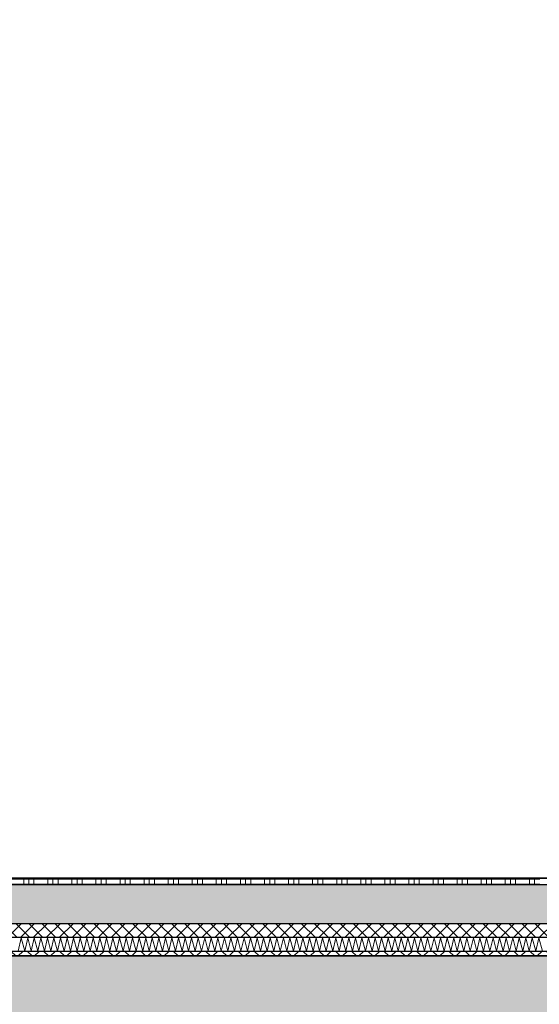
# Model space of a CAD drawing. Header units: metres. Extents: x -14.6 to 48.9, y -22.2 to 2.8.
# Tile 51 of 79: x 12.8 to 13.9, y -6.3 to -4.2. Entities that reach past the tile are written whole.
import ezdxf

# ---------------------------------------------------------------- set-up
doc = ezdxf.new("R2010")
doc.units = ezdxf.units.M
doc.header["$LTSCALE"] = 0.4
doc.header["$MEASUREMENT"] = 0
doc.layers.get('0').update_dxf_attribs({"color": 8, "lineweight": 9})
doc.layers.get('Defpoints').update_dxf_attribs({"color": 8, "lineweight": 9})
for name, color, linetype in [('Neubau_A-Decken', 8, 'Continuous'), ('Neubau_B-Bodenaufbau', 8, 'Continuous'), ('Neubau_T-Bemaßung', 8, 'Continuous')]:
    doc.layers.add(name, color=color, linetype=linetype)
doc.styles.add('ERSTELLTER_STIL_2', font='arial.ttf')
doc.dimstyles.new('ERSTELLTER_STIL__1', dxfattribs={"dimtxt": 0.0875, "dimasz": 0.059375, "dimexe": 0.18, "dimexo": 0.0625, "dimgap": 0, "dimtad": 1, "dimzin": 0, "dimdsep": 46, "dimtxsty": 'ERSTELLTER_STIL_2', "dimblk": 'ARROWHEAD_6', "dimblk1": 'ARROWHEAD_6', "dimblk2": 'ARROWHEAD_6', "dimcen": 0.09, "dimclrd": 7, "dimclre": 7, "dimclrt": 7, "dimazin": 0, "dimtfac": 1, "dimtdec": 4, "dimtmove": 0, "dimatfit": 3, "dimfxl": 1, "dimtolj": 1, "dimtzin": 0, "dimarcsym": 0})

# ---------------------------------------------------------------- blocks, each defined once
blk = doc.blocks.new('*X255', base_point=(3718.7656, 0))
at = {"layer": 'Neubau_B-Bodenaufbau', "color": 7, "linetype": 'Continuous', "lineweight": 9}
for p, q in [((4096.4161, 3.9907), (4096.4228, 4.0193)), ((4096.4228, 4.0193), (4096.4304, 3.9907)), ((4096.4304, 3.9907), (4096.437, 4.0193)), ((4096.437, 4.0193), (4096.4447, 3.9907)), ((4096.4447, 3.9907), (4096.4513, 4.0193)), ((4096.4513, 4.0193), (4096.459, 3.9907)), ((4096.459, 3.9907), (4096.4656, 4.0193)), ((4096.4656, 4.0193), (4096.4733, 3.9907)), ((4096.4733, 3.9907), (4096.4799, 4.0193)), ((4096.4799, 4.0193), (4096.4876, 3.9907)), ((4096.4876, 3.9907), (4096.4942, 4.0193)), ((4096.4942, 4.0193), (4096.5018, 3.9907)), ((4096.5018, 3.9907), (4096.5085, 4.0193)), ((4096.5085, 4.0193), (4096.5161, 3.9907)), ((4096.5161, 3.9907), (4096.5228, 4.0193)), ((4096.5228, 4.0193), (4096.5304, 3.9907)), ((4096.5304, 3.9907), (4096.537, 4.0193)), ((4096.537, 4.0193), (4096.5447, 3.9907)), ((4096.5447, 3.9907), (4096.5513, 4.0193)), ((4096.5513, 4.0193), (4096.559, 3.9907)), ((4096.559, 3.9907), (4096.5656, 4.0193)), ((4096.5656, 4.0193), (4096.5733, 3.9907)), ((4096.5733, 3.9907), (4096.5799, 4.0193)), ((4096.5799, 4.0193), (4096.5876, 3.9907)), ((4096.5876, 3.9907), (4096.5942, 4.0193)), ((4096.5942, 4.0193), (4096.6018, 3.9907)), ((4096.6018, 3.9907), (4096.6085, 4.0193)), ((4096.6085, 4.0193), (4096.6161, 3.9907)), ((4096.6161, 3.9907), (4096.6228, 4.0193)), ((4096.6228, 4.0193), (4096.6304, 3.9907)), ((4096.6304, 3.9907), (4096.637, 4.0193)), ((4096.637, 4.0193), (4096.6447, 3.9907)), ((4096.6447, 3.9907), (4096.6513, 4.0193)), ((4096.6513, 4.0193), (4096.659, 3.9907)), ((4096.659, 3.9907), (4096.6656, 4.0193)), ((4096.6656, 4.0193), (4096.6733, 3.9907)), ((4096.6733, 3.9907), (4096.6799, 4.0193)), ((4096.6799, 4.0193), (4096.6876, 3.9907)), ((4096.6876, 3.9907), (4096.6942, 4.0193)), ((4096.6942, 4.0193), (4096.7018, 3.9907)), ((4096.7018, 3.9907), (4096.7085, 4.0193)), ((4096.7085, 4.0193), (4096.7161, 3.9907)), ((4096.7161, 3.9907), (4096.7228, 4.0193)), ((4096.7228, 4.0193), (4096.7304, 3.9907)), ((4096.7304, 3.9907), (4096.737, 4.0193)), ((4096.737, 4.0193), (4096.7447, 3.9907)), ((4096.7447, 3.9907), (4096.7513, 4.0193)), ((4096.7513, 4.0193), (4096.759, 3.9907)), ((4096.759, 3.9907), (4096.7656, 4.0193)), ((4096.7656, 4.0193), (4096.7733, 3.9907)), ((4096.7733, 3.9907), (4096.7799, 4.0193)), ((4096.7799, 4.0193), (4096.7876, 3.9907)), ((4096.7876, 3.9907), (4096.7942, 4.0193)), ((4096.7942, 4.0193), (4096.8018, 3.9907)), ((4096.8018, 3.9907), (4096.8085, 4.0193)), ((4096.8085, 4.0193), (4096.8161, 3.9907)), ((4096.8161, 3.9907), (4096.8228, 4.0193)), ((4096.8228, 4.0193), (4096.8304, 3.9907)), ((4096.8304, 3.9907), (4096.837, 4.0193)), ((4096.837, 4.0193), (4096.8447, 3.9907)), ((4096.8447, 3.9907), (4096.8513, 4.0193)), ((4096.8513, 4.0193), (4096.859, 3.9907)), ((4096.859, 3.9907), (4096.8656, 4.0193)), ((4096.8656, 4.0193), (4096.8733, 3.9907)), ((4096.8733, 3.9907), (4096.8799, 4.0193)), ((4096.8799, 4.0193), (4096.8876, 3.9907)), ((4096.8876, 3.9907), (4096.8942, 4.0193)), ((4096.8942, 4.0193), (4096.9018, 3.9907)), ((4096.9018, 3.9907), (4096.9085, 4.0193)), ((4096.9085, 4.0193), (4096.9161, 3.9907)), ((4096.9161, 3.9907), (4096.9228, 4.0193)), ((4096.9228, 4.0193), (4096.9304, 3.9907)), ((4096.9304, 3.9907), (4096.937, 4.0193)), ((4096.937, 4.0193), (4096.9447, 3.9907)), ((4096.9447, 3.9907), (4096.9513, 4.0193)), ((4096.9513, 4.0193), (4096.959, 3.9907)), ((4096.959, 3.9907), (4096.9656, 4.0193)), ((4096.9656, 4.0193), (4096.9733, 3.9907)), ((4096.9733, 3.9907), (4096.9799, 4.0193)), ((4096.9799, 4.0193), (4096.9876, 3.9907)), ((4096.9876, 3.9907), (4096.9942, 4.0193)), ((4096.9942, 4.0193), (4097.0018, 3.9907)), ((4097.0018, 3.9907), (4097.0085, 4.0193)), ((4097.0085, 4.0193), (4097.0161, 3.9907)), ((4097.0161, 3.9907), (4097.0228, 4.0193)), ((4097.0228, 4.0193), (4097.0304, 3.9907)), ((4097.0304, 3.9907), (4097.037, 4.0193)), ((4097.037, 4.0193), (4097.0447, 3.9907)), ((4097.0447, 3.9907), (4097.0513, 4.0193)), ((4097.0513, 4.0193), (4097.059, 3.9907)), ((4097.059, 3.9907), (4097.0656, 4.0193)), ((4097.0656, 4.0193), (4097.0733, 3.9907)), ((4097.0733, 3.9907), (4097.0799, 4.0193)), ((4097.0799, 4.0193), (4097.0876, 3.9907)), ((4097.0876, 3.9907), (4097.0942, 4.0193)), ((4097.0942, 4.0193), (4097.1018, 3.9907)), ((4097.1018, 3.9907), (4097.1085, 4.0193)), ((4097.1085, 4.0193), (4097.1161, 3.9907)), ((4097.1161, 3.9907), (4097.1228, 4.0193)), ((4097.1228, 4.0193), (4097.1304, 3.9907)), ((4097.1304, 3.9907), (4097.137, 4.0193)), ((4097.137, 4.0193), (4097.1447, 3.9907)), ((4097.1447, 3.9907), (4097.1513, 4.0193)), ((4097.1513, 4.0193), (4097.159, 3.9907)), ((4097.159, 3.9907), (4097.1656, 4.0193)), ((4097.1656, 4.0193), (4097.1733, 3.9907)), ((4097.1733, 3.9907), (4097.1799, 4.0193)), ((4097.1799, 4.0193), (4097.1876, 3.9907)), ((4097.1876, 3.9907), (4097.1942, 4.0193)), ((4097.1942, 4.0193), (4097.2018, 3.9907)), ((4097.2018, 3.9907), (4097.2085, 4.0193)), ((4097.2085, 4.0193), (4097.2161, 3.9907)), ((4097.2161, 3.9907), (4097.2228, 4.0193)), ((4097.2228, 4.0193), (4097.2304, 3.9907)), ((4097.2304, 3.9907), (4097.237, 4.0193)), ((4097.237, 4.0193), (4097.2447, 3.9907)), ((4097.2447, 3.9907), (4097.2513, 4.0193)), ((4097.2513, 4.0193), (4097.259, 3.9907)), ((4097.259, 3.9907), (4097.2656, 4.0193)), ((4097.2656, 4.0193), (4097.2733, 3.9907)), ((4097.2733, 3.9907), (4097.2799, 4.0193)), ((4097.2799, 4.0193), (4097.2876, 3.9907)), ((4097.2876, 3.9907), (4097.2942, 4.0193)), ((4097.2942, 4.0193), (4097.3018, 3.9907)), ((4097.3018, 3.9907), (4097.3085, 4.0193)), ((4097.3085, 4.0193), (4097.3161, 3.9907)), ((4097.3161, 3.9907), (4097.3228, 4.0193)), ((4097.3228, 4.0193), (4097.3304, 3.9907)), ((4097.3304, 3.9907), (4097.337, 4.0193)), ((4097.337, 4.0193), (4097.3447, 3.9907)), ((4097.3447, 3.9907), (4097.3513, 4.0193)), ((4097.3513, 4.0193), (4097.359, 3.9907)), ((4097.359, 3.9907), (4097.3656, 4.0193)), ((4097.3656, 4.0193), (4097.3733, 3.9907)), ((4097.3733, 3.9907), (4097.3799, 4.0193)), ((4097.3799, 4.0193), (4097.3876, 3.9907)), ((4097.3876, 3.9907), (4097.3942, 4.0193)), ((4097.3942, 4.0193), (4097.4018, 3.9907)), ((4097.4018, 3.9907), (4097.4085, 4.0193)), ((4097.4085, 4.0193), (4097.4161, 3.9907)), ((4097.4161, 3.9907), (4097.4228, 4.0193)), ((4097.4228, 4.0193), (4097.4304, 3.9907)), ((4097.4304, 3.9907), (4097.437, 4.0193)), ((4097.437, 4.0193), (4097.4447, 3.9907)), ((4097.4447, 3.9907), (4097.4513, 4.0193)), ((4097.4513, 4.0193), (4097.459, 3.9907)), ((4097.459, 3.9907), (4097.4656, 4.0193)), ((4097.4656, 4.0193), (4097.4733, 3.9907)), ((4097.4733, 3.9907), (4097.4799, 4.0193)), ((4097.4799, 4.0193), (4097.4876, 3.9907)), ((4097.4876, 3.9907), (4097.4942, 4.0193)), ((4097.4942, 4.0193), (4097.5018, 3.9907)), ((4097.5018, 3.9907), (4097.5085, 4.0193)), ((4097.5085, 4.0193), (4097.5161, 3.9907)), ((4097.5161, 3.9907), (4097.5228, 4.0193)), ((4097.5228, 4.0193), (4097.5304, 3.9907)), ((4097.5304, 3.9907), (4097.537, 4.0193)), ((4097.537, 4.0193), (4097.5447, 3.9907)), ((4097.5447, 3.9907), (4097.5513, 4.0193)), ((4097.5513, 4.0193), (4097.559, 3.9907))]:
    blk.add_line(p, q, dxfattribs=at)
blk = doc.blocks.new('*X256', base_point=(3718.7656, 0))
at = {"layer": 'Neubau_B-Bodenaufbau', "color": 7, "linetype": 'Continuous', "lineweight": 9}
for p, q in [((4096.3981, 4.1475), (4096.4506, 4.1475)), ((4096.4281, 4.15), (4096.4281, 4.1475)), ((4096.4281, 4.1475), (4096.4281, 4.135)), ((4096.4394, 4.15), (4096.4394, 4.1475)), ((4096.4394, 4.1475), (4096.4394, 4.135)), ((4096.4506, 4.15), (4096.4506, 4.1475)), ((4096.4506, 4.1475), (4096.5031, 4.1475)), ((4096.4506, 4.1475), (4096.4506, 4.135)), ((4096.4806, 4.15), (4096.4806, 4.1475)), ((4096.4806, 4.1475), (4096.4806, 4.135)), ((4096.4919, 4.15), (4096.4919, 4.1475)), ((4096.4919, 4.1475), (4096.4919, 4.135)), ((4096.5031, 4.15), (4096.5031, 4.1475)), ((4096.5031, 4.1475), (4096.5556, 4.1475)), ((4096.5031, 4.1475), (4096.5031, 4.135)), ((4096.5331, 4.15), (4096.5331, 4.1475)), ((4096.5331, 4.1475), (4096.5331, 4.135)), ((4096.5444, 4.15), (4096.5444, 4.1475)), ((4096.5444, 4.1475), (4096.5444, 4.135)), ((4096.5556, 4.15), (4096.5556, 4.1475)), ((4096.5556, 4.1475), (4096.6081, 4.1475)), ((4096.5556, 4.1475), (4096.5556, 4.135)), ((4096.5856, 4.15), (4096.5856, 4.1475)), ((4096.5856, 4.1475), (4096.5856, 4.135)), ((4096.5969, 4.15), (4096.5969, 4.1475)), ((4096.5969, 4.1475), (4096.5969, 4.135)), ((4096.6081, 4.15), (4096.6081, 4.1475)), ((4096.6081, 4.1475), (4096.6606, 4.1475)), ((4096.6081, 4.1475), (4096.6081, 4.135)), ((4096.6381, 4.15), (4096.6381, 4.1475)), ((4096.6381, 4.1475), (4096.6381, 4.135)), ((4096.6494, 4.15), (4096.6494, 4.1475)), ((4096.6494, 4.1475), (4096.6494, 4.135)), ((4096.6606, 4.15), (4096.6606, 4.1475)), ((4096.6606, 4.1475), (4096.7131, 4.1475)), ((4096.6606, 4.1475), (4096.6606, 4.135)), ((4096.6906, 4.15), (4096.6906, 4.1475)), ((4096.6906, 4.1475), (4096.6906, 4.135)), ((4096.7019, 4.15), (4096.7019, 4.1475)), ((4096.7019, 4.1475), (4096.7019, 4.135)), ((4096.7131, 4.15), (4096.7131, 4.1475)), ((4096.7131, 4.1475), (4096.7656, 4.1475)), ((4096.7131, 4.1475), (4096.7131, 4.135)), ((4096.7431, 4.15), (4096.7431, 4.1475)), ((4096.7431, 4.1475), (4096.7431, 4.135)), ((4096.7544, 4.15), (4096.7544, 4.1475)), ((4096.7544, 4.1475), (4096.7544, 4.135)), ((4096.7656, 4.15), (4096.7656, 4.1475)), ((4096.7656, 4.1475), (4096.8181, 4.1475)), ((4096.7656, 4.1475), (4096.7656, 4.135)), ((4096.7956, 4.15), (4096.7956, 4.1475)), ((4096.7956, 4.1475), (4096.7956, 4.135)), ((4096.8069, 4.15), (4096.8069, 4.1475)), ((4096.8069, 4.1475), (4096.8069, 4.135)), ((4096.8181, 4.15), (4096.8181, 4.1475)), ((4096.8181, 4.1475), (4096.8706, 4.1475)), ((4096.8181, 4.1475), (4096.8181, 4.135)), ((4096.8481, 4.15), (4096.8481, 4.1475)), ((4096.8481, 4.1475), (4096.8481, 4.135)), ((4096.8594, 4.15), (4096.8594, 4.1475)), ((4096.8594, 4.1475), (4096.8594, 4.135)), ((4096.8706, 4.15), (4096.8706, 4.1475)), ((4096.8706, 4.1475), (4096.9231, 4.1475)), ((4096.8706, 4.1475), (4096.8706, 4.135)), ((4096.9006, 4.15), (4096.9006, 4.1475)), ((4096.9006, 4.1475), (4096.9006, 4.135)), ((4096.9119, 4.15), (4096.9119, 4.1475)), ((4096.9119, 4.1475), (4096.9119, 4.135)), ((4096.9231, 4.15), (4096.9231, 4.1475)), ((4096.9231, 4.1475), (4096.9756, 4.1475)), ((4096.9231, 4.1475), (4096.9231, 4.135)), ((4096.9531, 4.15), (4096.9531, 4.1475)), ((4096.9531, 4.1475), (4096.9531, 4.135)), ((4096.9644, 4.15), (4096.9644, 4.1475)), ((4096.9644, 4.1475), (4096.9644, 4.135)), ((4096.9756, 4.15), (4096.9756, 4.1475)), ((4096.9756, 4.1475), (4097.0281, 4.1475)), ((4096.9756, 4.1475), (4096.9756, 4.135)), ((4097.0056, 4.15), (4097.0056, 4.1475)), ((4097.0056, 4.1475), (4097.0056, 4.135)), ((4097.0169, 4.15), (4097.0169, 4.1475)), ((4097.0169, 4.1475), (4097.0169, 4.135)), ((4097.0281, 4.15), (4097.0281, 4.1475)), ((4097.0281, 4.1475), (4097.0806, 4.1475)), ((4097.0281, 4.1475), (4097.0281, 4.135)), ((4097.0581, 4.15), (4097.0581, 4.1475)), ((4097.0581, 4.1475), (4097.0581, 4.135)), ((4097.0694, 4.15), (4097.0694, 4.1475)), ((4097.0694, 4.1475), (4097.0694, 4.135)), ((4097.0806, 4.15), (4097.0806, 4.1475)), ((4097.0806, 4.1475), (4097.1331, 4.1475)), ((4097.0806, 4.1475), (4097.0806, 4.135)), ((4097.1106, 4.15), (4097.1106, 4.1475)), ((4097.1106, 4.1475), (4097.1106, 4.135)), ((4097.1219, 4.15), (4097.1219, 4.1475)), ((4097.1219, 4.1475), (4097.1219, 4.135)), ((4097.1331, 4.15), (4097.1331, 4.1475)), ((4097.1331, 4.1475), (4097.1856, 4.1475)), ((4097.1331, 4.1475), (4097.1331, 4.135)), ((4097.1631, 4.15), (4097.1631, 4.1475)), ((4097.1631, 4.1475), (4097.1631, 4.135)), ((4097.1744, 4.15), (4097.1744, 4.1475)), ((4097.1744, 4.1475), (4097.1744, 4.135)), ((4097.1856, 4.15), (4097.1856, 4.1475)), ((4097.1856, 4.1475), (4097.2381, 4.1475)), ((4097.1856, 4.1475), (4097.1856, 4.135)), ((4097.2156, 4.15), (4097.2156, 4.1475)), ((4097.2156, 4.1475), (4097.2156, 4.135)), ((4097.2269, 4.15), (4097.2269, 4.1475)), ((4097.2269, 4.1475), (4097.2269, 4.135)), ((4097.2381, 4.15), (4097.2381, 4.1475)), ((4097.2381, 4.1475), (4097.2906, 4.1475)), ((4097.2381, 4.1475), (4097.2381, 4.135)), ((4097.2681, 4.15), (4097.2681, 4.1475)), ((4097.2681, 4.1475), (4097.2681, 4.135)), ((4097.2794, 4.15), (4097.2794, 4.1475)), ((4097.2794, 4.1475), (4097.2794, 4.135)), ((4097.2906, 4.15), (4097.2906, 4.1475)), ((4097.2906, 4.1475), (4097.3431, 4.1475)), ((4097.2906, 4.1475), (4097.2906, 4.135)), ((4097.3206, 4.15), (4097.3206, 4.1475)), ((4097.3206, 4.1475), (4097.3206, 4.135)), ((4097.3319, 4.15), (4097.3319, 4.1475)), ((4097.3319, 4.1475), (4097.3319, 4.135)), ((4097.3431, 4.15), (4097.3431, 4.1475)), ((4097.3431, 4.1475), (4097.3956, 4.1475)), ((4097.3431, 4.1475), (4097.3431, 4.135)), ((4097.3731, 4.15), (4097.3731, 4.1475)), ((4097.3731, 4.1475), (4097.3731, 4.135)), ((4097.3844, 4.15), (4097.3844, 4.1475)), ((4097.3844, 4.1475), (4097.3844, 4.135)), ((4097.3956, 4.15), (4097.3956, 4.1475)), ((4097.3956, 4.1475), (4097.4481, 4.1475)), ((4097.3956, 4.1475), (4097.3956, 4.135)), ((4097.4256, 4.15), (4097.4256, 4.1475)), ((4097.4256, 4.1475), (4097.4256, 4.135)), ((4097.4369, 4.15), (4097.4369, 4.1475)), ((4097.4369, 4.1475), (4097.4369, 4.135)), ((4097.4481, 4.15), (4097.4481, 4.1475)), ((4097.4481, 4.1475), (4097.5006, 4.1475)), ((4097.4481, 4.1475), (4097.4481, 4.135)), ((4097.4781, 4.15), (4097.4781, 4.1475)), ((4097.4781, 4.1475), (4097.4781, 4.135)), ((4097.4894, 4.15), (4097.4894, 4.1475)), ((4097.4894, 4.1475), (4097.4894, 4.135)), ((4097.5006, 4.15), (4097.5006, 4.1475)), ((4097.5006, 4.1475), (4097.5531, 4.1475)), ((4097.5006, 4.1475), (4097.5006, 4.135)), ((4097.5306, 4.15), (4097.5306, 4.1475)), ((4097.5306, 4.1475), (4097.5306, 4.135)), ((4097.5419, 4.15), (4097.5419, 4.1475)), ((4097.5419, 4.1475), (4097.5419, 4.135)), ((4096.3981, 4.1363), (4096.4506, 4.1363)), ((4096.4506, 4.1363), (4096.5031, 4.1363)), ((4096.5031, 4.1363), (4096.5556, 4.1363)), ((4096.5556, 4.1363), (4096.6081, 4.1363)), ((4096.6081, 4.1363), (4096.6606, 4.1363)), ((4096.6606, 4.1363), (4096.7131, 4.1363)), ((4096.7131, 4.1363), (4096.7656, 4.1363)), ((4096.7656, 4.1363), (4096.8181, 4.1363)), ((4096.8181, 4.1363), (4096.8706, 4.1363)), ((4096.8706, 4.1363), (4096.9231, 4.1363)), ((4096.9231, 4.1363), (4096.9756, 4.1363)), ((4096.9756, 4.1363), (4097.0281, 4.1363)), ((4097.0281, 4.1363), (4097.0806, 4.1363)), ((4097.0806, 4.1363), (4097.1331, 4.1363)), ((4097.1331, 4.1363), (4097.1856, 4.1363)), ((4097.1856, 4.1363), (4097.2381, 4.1363)), ((4097.2381, 4.1363), (4097.2906, 4.1363)), ((4097.2906, 4.1363), (4097.3431, 4.1363)), ((4097.3431, 4.1363), (4097.3956, 4.1363)), ((4097.3956, 4.1363), (4097.4481, 4.1363)), ((4097.4481, 4.1363), (4097.5006, 4.1363)), ((4097.5006, 4.1363), (4097.5531, 4.1363))]:
    blk.add_line(p, q, dxfattribs=at)
blk = doc.blocks.new('ARROWHEAD_6')
at = {"color": 0, "linetype": 'Continuous', "lineweight": 0}
for p, q in [((-0.5, -0.5), (0.5, 0.5)), ((0, 0), (-1, 0))]:
    blk.add_line(p, q, dxfattribs=at)
blk = doc.blocks.new('*D314')
at = {"layer": 'Defpoints', "color": 0, "linetype": 'Continuous', "transparency": 16777216}
for p in [(5.5166, -6.195), (11.6275, -6.195), (23.555, -6.495)]:
    blk.add_point(p, dxfattribs=at)
at = {"layer": 'Neubau_T-Bemaßung', "linetype": 'Continuous', "lineweight": -2, "transparency": 16777216}
for p, q in [((5.5166, -6.1356), (5.5166, -6.0763)), ((11.565, -6.195), (5.3366, -6.195)), ((5.5166, -6.195), (5.5166, -6.2317)), ((5.5166, -6.495), (5.5166, -6.4586)), ((23.4925, -6.495), (5.3366, -6.495)), ((5.5166, -6.5544), (5.5166, -6.6138))]:
    blk.add_line(p, q, dxfattribs=at)
at = {"layer": 'Neubau_T-Bemaßung', "linetype": 'Continuous', "lineweight": -2, "transparency": 16777216, "xscale": 0.059375, "yscale": 0.059375, "zscale": 0.059375}
for p, rotation in [((5.5166, -6.195), 270), ((5.5166, -6.495), 90)]:
    blk.add_blockref('ARROWHEAD_6', p, dxfattribs=dict(at, rotation=rotation))
at = {"layer": 'Neubau_T-Bemaßung', "linetype": 'Continuous', "transparency": 16777216, "insert": (5.5166, -6.3451), "char_height": 0.0875, "attachment_point": 5, "rotation": 90, "style": 'ERSTELLTER_STIL_2'}
blk.add_mtext('\\A1;0.30', dxfattribs=at)
blk = doc.blocks.new('*D325')
at = {"layer": 'Defpoints', "color": 0, "linetype": 'Continuous', "transparency": 16777216}
for p in [(5.8666, -6.195), (11.6275, -6.195), (23.555, -6.495)]:
    blk.add_point(p, dxfattribs=at)
at = {"layer": 'Neubau_T-Bemaßung', "linetype": 'Continuous', "lineweight": -2, "transparency": 16777216}
for p, q in [((5.8666, -6.1356), (5.8666, -6.0763)), ((11.565, -6.195), (5.6866, -6.195)), ((5.8666, -6.195), (5.8666, -6.2317)), ((5.8666, -6.495), (5.8666, -6.4586)), ((23.4925, -6.495), (5.6866, -6.495)), ((5.8666, -6.5544), (5.8666, -6.6138))]:
    blk.add_line(p, q, dxfattribs=at)
at = {"layer": 'Neubau_T-Bemaßung', "linetype": 'Continuous', "lineweight": -2, "transparency": 16777216, "xscale": 0.059375, "yscale": 0.059375, "zscale": 0.059375}
for p, rotation in [((5.8666, -6.195), 270), ((5.8666, -6.495), 90)]:
    blk.add_blockref('ARROWHEAD_6', p, dxfattribs=dict(at, rotation=rotation))
at = {"layer": 'Neubau_T-Bemaßung', "linetype": 'Continuous', "transparency": 16777216, "insert": (5.8666, -6.3451), "char_height": 0.0875, "attachment_point": 5, "rotation": 90, "style": 'ERSTELLTER_STIL_2'}
blk.add_mtext('\\A1;0.30', dxfattribs=at)
blk = doc.blocks.new('*D326')
at = {"layer": 'Defpoints', "color": 0, "linetype": 'Continuous', "transparency": 16777216}
for p in [(5.8666, -2.695), (23.555, -2.695), (11.6275, -6.195)]:
    blk.add_point(p, dxfattribs=at)
at = {"layer": 'Neubau_T-Bemaßung', "linetype": 'Continuous', "lineweight": -2, "transparency": 16777216}
for p, q in [((23.4925, -2.695), (5.6866, -2.695)), ((5.8666, -2.7544), (5.8666, -4.335)), ((5.8666, -6.1356), (5.8666, -4.562)), ((11.565, -6.195), (5.6866, -6.195))]:
    blk.add_line(p, q, dxfattribs=at)
at = {"layer": 'Neubau_T-Bemaßung', "linetype": 'Continuous', "lineweight": -2, "transparency": 16777216, "xscale": 0.059375, "yscale": 0.059375, "zscale": 0.059375}
for p, rotation in [((5.8666, -2.695), 90), ((5.8666, -6.195), 270)]:
    blk.add_blockref('ARROWHEAD_6', p, dxfattribs=dict(at, rotation=rotation))
at = {"layer": 'Neubau_T-Bemaßung', "linetype": 'Continuous', "transparency": 16777216, "insert": (5.8666, -4.4485), "char_height": 0.0875, "attachment_point": 5, "rotation": 90, "style": 'ERSTELLTER_STIL_2'}
blk.add_mtext('\\A1;3.50', dxfattribs=at)
blk = doc.blocks.new('*D336')
at = {"layer": 'Defpoints', "color": 0, "linetype": 'Continuous', "transparency": 16777216}
for p in [(11.6275, -6.195), (17.9513, -6.195), (23.555, -6.495)]:
    blk.add_point(p, dxfattribs=at)
at = {"layer": 'Neubau_T-Bemaßung', "linetype": 'Continuous', "lineweight": -2, "transparency": 16777216}
for p, q in [((17.9513, -6.1356), (17.9513, -6.0763)), ((11.69, -6.195), (18.1313, -6.195)), ((17.9513, -6.195), (17.9513, -6.2317)), ((17.9513, -6.495), (17.9513, -6.4586)), ((23.4925, -6.495), (17.7713, -6.495)), ((17.9513, -6.5544), (17.9513, -6.6138))]:
    blk.add_line(p, q, dxfattribs=at)
at = {"layer": 'Neubau_T-Bemaßung', "linetype": 'Continuous', "lineweight": -2, "transparency": 16777216, "xscale": 0.059375, "yscale": 0.059375, "zscale": 0.059375}
for p, rotation in [((17.9513, -6.195), 270), ((17.9513, -6.495), 90)]:
    blk.add_blockref('ARROWHEAD_6', p, dxfattribs=dict(at, rotation=rotation))
at = {"layer": 'Neubau_T-Bemaßung', "linetype": 'Continuous', "transparency": 16777216, "insert": (17.9513, -6.3451), "char_height": 0.0875, "attachment_point": 5, "rotation": 90, "style": 'ERSTELLTER_STIL_2'}
blk.add_mtext('\\A1;0.30', dxfattribs=at)
blk = doc.blocks.new('*D337')
at = {"layer": 'Defpoints', "color": 0, "linetype": 'Continuous', "transparency": 16777216}
for p in [(-9.662, -6.025), (17.8376, -6.025), (11.6275, -6.195)]:
    blk.add_point(p, dxfattribs=at)
at = {"layer": 'Neubau_T-Bemaßung', "linetype": 'Continuous', "lineweight": -2, "transparency": 16777216}
for p, q in [((17.8376, -6.025), (17.8376, -5.9272)), ((-9.5995, -6.025), (18.0176, -6.025)), ((17.8376, -6.1356), (17.8376, -6.0844)), ((11.69, -6.195), (18.0176, -6.195))]:
    blk.add_line(p, q, dxfattribs=at)
at = {"layer": 'Neubau_T-Bemaßung', "linetype": 'Continuous', "lineweight": -2, "transparency": 16777216, "xscale": 0.059375, "yscale": 0.059375, "zscale": 0.059375}
for p, rotation in [((17.8376, -6.025), 90), ((17.8376, -6.195), 270)]:
    blk.add_blockref('ARROWHEAD_6', p, dxfattribs=dict(at, rotation=rotation))
at = {"layer": 'Neubau_T-Bemaßung', "linetype": 'Continuous', "transparency": 16777216, "insert": (17.9513, -5.9272), "char_height": 0.0875, "attachment_point": 5, "rotation": 90, "style": 'ERSTELLTER_STIL_2'}
blk.add_mtext('\\A1;0.17', dxfattribs=at)
blk = doc.blocks.new('*D338')
at = {"layer": 'Defpoints', "color": 0, "linetype": 'Continuous', "transparency": 16777216}
for p in [(3.59, -3.025), (17.9513, -3.025), (-9.662, -6.025)]:
    blk.add_point(p, dxfattribs=at)
at = {"layer": 'Neubau_T-Bemaßung', "linetype": 'Continuous', "lineweight": -2, "transparency": 16777216}
for p, q in [((3.6525, -3.025), (18.1313, -3.025)), ((17.9513, -3.0844), (17.9513, -4.415)), ((17.9513, -5.9656), (17.9513, -4.642)), ((-9.5995, -6.025), (18.1313, -6.025))]:
    blk.add_line(p, q, dxfattribs=at)
at = {"layer": 'Neubau_T-Bemaßung', "linetype": 'Continuous', "lineweight": -2, "transparency": 16777216, "xscale": 0.059375, "yscale": 0.059375, "zscale": 0.059375}
for p, rotation in [((17.9513, -3.025), 90), ((17.9513, -6.025), 270)]:
    blk.add_blockref('ARROWHEAD_6', p, dxfattribs=dict(at, rotation=rotation))
at = {"layer": 'Neubau_T-Bemaßung', "linetype": 'Continuous', "transparency": 16777216, "insert": (17.9513, -4.5285), "char_height": 0.0875, "attachment_point": 5, "rotation": 90, "style": 'ERSTELLTER_STIL_2'}
blk.add_mtext('\\A1;3.00', dxfattribs=at)
blk = doc.blocks.new('*D345')
at = {"layer": 'Defpoints', "color": 0, "linetype": 'Continuous', "transparency": 16777216}
for p in [(11.6275, -6.195), (18.3013, -6.195), (23.555, -6.495)]:
    blk.add_point(p, dxfattribs=at)
at = {"layer": 'Neubau_T-Bemaßung', "linetype": 'Continuous', "lineweight": -2, "transparency": 16777216}
for p, q in [((18.3013, -6.1356), (18.3013, -6.0763)), ((11.69, -6.195), (18.4813, -6.195)), ((18.3013, -6.195), (18.3013, -6.2317)), ((18.3013, -6.495), (18.3013, -6.4586)), ((23.4925, -6.495), (18.1213, -6.495)), ((18.3013, -6.5544), (18.3013, -6.6138))]:
    blk.add_line(p, q, dxfattribs=at)
at = {"layer": 'Neubau_T-Bemaßung', "linetype": 'Continuous', "lineweight": -2, "transparency": 16777216, "xscale": 0.059375, "yscale": 0.059375, "zscale": 0.059375}
for p, rotation in [((18.3013, -6.195), 270), ((18.3013, -6.495), 90)]:
    blk.add_blockref('ARROWHEAD_6', p, dxfattribs=dict(at, rotation=rotation))
at = {"layer": 'Neubau_T-Bemaßung', "linetype": 'Continuous', "transparency": 16777216, "insert": (18.3013, -6.3451), "char_height": 0.0875, "attachment_point": 5, "rotation": 90, "style": 'ERSTELLTER_STIL_2'}
blk.add_mtext('\\A1;0.30', dxfattribs=at)
blk = doc.blocks.new('*D346')
at = {"layer": 'Defpoints', "color": 0, "linetype": 'Continuous', "transparency": 16777216}
for p in [(18.3013, -2.695), (23.555, -2.695), (11.6275, -6.195)]:
    blk.add_point(p, dxfattribs=at)
at = {"layer": 'Neubau_T-Bemaßung', "linetype": 'Continuous', "lineweight": -2, "transparency": 16777216}
for p, q in [((23.4925, -2.695), (18.1213, -2.695)), ((18.3013, -2.7544), (18.3013, -4.335)), ((18.3013, -6.1356), (18.3013, -4.562)), ((11.69, -6.195), (18.4813, -6.195))]:
    blk.add_line(p, q, dxfattribs=at)
at = {"layer": 'Neubau_T-Bemaßung', "linetype": 'Continuous', "lineweight": -2, "transparency": 16777216, "xscale": 0.059375, "yscale": 0.059375, "zscale": 0.059375}
for p, rotation in [((18.3013, -2.695), 90), ((18.3013, -6.195), 270)]:
    blk.add_blockref('ARROWHEAD_6', p, dxfattribs=dict(at, rotation=rotation))
at = {"layer": 'Neubau_T-Bemaßung', "linetype": 'Continuous', "transparency": 16777216, "insert": (18.3013, -4.4485), "char_height": 0.0875, "attachment_point": 5, "rotation": 90, "style": 'ERSTELLTER_STIL_2'}
blk.add_mtext('\\A1;3.50', dxfattribs=at)

msp = doc.modelspace()

# ---------------------------------------------------------------- hatches: boundary and pattern name
at = {"layer": 'Neubau_A-Decken', "linetype": 'Continuous'}
h = msp.add_hatch(dxfattribs=at)
h.set_pattern_fill('BETON__STAHLBETON_0002', color=256, style=0, pattern_type=2)
h.set_pattern_definition([(45, (-364.88789, -10.175), (-0.084852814, 0.084852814), []), (45, (-364.93032, -10.13257), (-0.084852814, 0.084852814), [0.09, -0.03])])
h.paths.add_polyline_path([(-0.3, -6.195), (-0.3, -6.495), (23.555, -6.495), (23.555, -6.195)])
at = {"layer": 'Neubau_B-Bodenaufbau', "linetype": 'Continuous'}
h = msp.add_hatch(dxfattribs=at)
h.set_pattern_fill('BETON__UNBEWEHRT_0002', color=256, style=0, pattern_type=2)
h.set_pattern_definition([(45, (-364.88789, -10.175), (-0.035355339, 0.035355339), [0.0375, -0.0125]), (45, (-364.88789, -10.139645), (-0.035355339, 0.035355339), [0.0375, -0.0125])])
h.paths.add_polyline_path([(7.4, -6.04), (7.4, -6.125), (18.8301, -6.125), (18.8301, -6.04)])
h = msp.add_hatch(dxfattribs=at)
h.set_pattern_fill('DÄMMUNG__HART_2_0002', color=256, style=0, pattern_type=2)
h.set_pattern_definition([(45, (-364.88789, -10.175), (-0.0141421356, 0.0141421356), []), (135, (-364.88789, -10.175), (0.0141421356, 0.0141421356), [])])
h.paths.add_polyline_path([(7.4, -6.125), (7.4, -6.155), (18.8301, -6.155), (18.8301, -6.125)])
h = msp.add_hatch(dxfattribs=at)
h.set_pattern_fill('GUßASPHALT_0002', color=256, style=0, pattern_type=2)
h.set_pattern_definition([(45, (-364.88789, -10.175), (-0.0176776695, 0.0176776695), []), (135, (-364.88789, -10.175), (0.0176776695, 0.0176776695), [])])
h.paths.add_polyline_path([(7.4, -6.195), (18.8301, -6.195), (18.8301, -6.185), (7.4, -6.185)])

# ---------------------------------------------------------------- linework, layer by layer
at = {"layer": 'Neubau_A-Decken', "linetype": 'Continuous', "flags": 128}
msp.add_lwpolyline([(23.305, -6.195), (18.8301, -6.195), (7.4, -6.195), (7.3875, -6.195), (7.375, -6.195), (7.275, -6.195), (7.2625, -6.195), (7.25, -6.195), (-0.07, -6.195), (-0.0825, -6.195), (-0.095, -6.195), (-0.145, -6.195), (-0.16, -6.195), (-0.3, -6.195)], dxfattribs=at)
at = {"layer": 'Neubau_B-Bodenaufbau', "linetype": 'Continuous'}
for p, q in [((18.8301, -6.025), (7.4, -6.025)), ((18.8301, -6.04), (7.4, -6.04)), ((18.8301, -6.125), (7.4, -6.125)), ((18.8301, -6.155), (7.4, -6.155)), ((18.8301, -6.185), (7.4, -6.185))]:
    msp.add_line(p, q, dxfattribs=at)

# ---------------------------------------------------------------- block references
at = {"layer": 'Neubau_B-Bodenaufbau'}
for name in ['*X256', '*X255']:
    msp.add_blockref(name, (-364.8879, -10.175), dxfattribs=at)

# ---------------------------------------------------------------- dimensions: what is measured, and where the dimension line sits
at = {"layer": 'Neubau_T-Bemaßung', "linetype": 'Continuous'}
for base, p1, p2, picture, middle in [((5.8666, -2.695), (11.6275, -6.195), (23.555, -2.695), '*D326', (5.8666, -4.4485)), ((18.3013, -2.695), (11.6275, -6.195), (23.555, -2.695), '*D346', (18.3013, -4.4485)), ((17.9513, -3.025), (-9.662, -6.025), (3.59, -3.025), '*D338', (17.9513, -4.5285)), ((17.8376, -6.025), (11.6275, -6.195), (-9.662, -6.025), '*D337', (17.9513, -5.9272)), ((5.5166, -6.195), (23.555, -6.495), (11.6275, -6.195), '*D314', (5.5166, -6.3451)), ((5.8666, -6.195), (23.555, -6.495), (11.6275, -6.195), '*D325', (5.8666, -6.3451)), ((17.9513, -6.195), (23.555, -6.495), (11.6275, -6.195), '*D336', (17.9513, -6.3451)), ((18.3013, -6.195), (23.555, -6.495), (11.6275, -6.195), '*D345', (18.3013, -6.3451))]:
    dim = msp.add_linear_dim(base=base, p1=p1, p2=p2, angle=90, dimstyle='ERSTELLTER_STIL__1', override={"dimclrd": 256, "dimclre": 256, "dimclrt": 256}, dxfattribs=at)
    dim.commit()
    dim.dimension.update_dxf_attribs({"geometry": picture, "text_midpoint": middle, "dimtype": 160, "text_rotation": 90})

doc.saveas('drawing.dxf')
